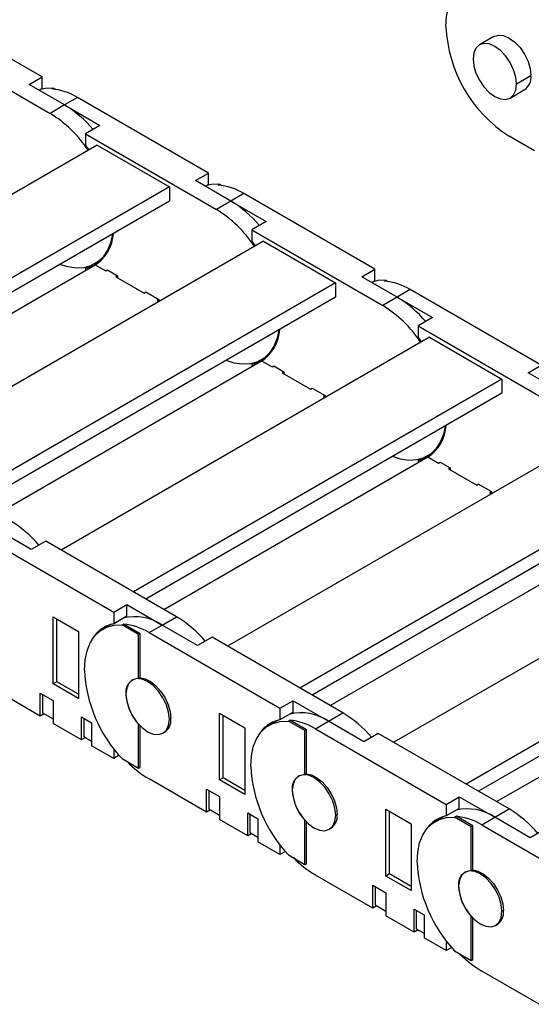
# Model space of a CAD drawing. Header units: inches. Extents: x 0 to 66, y 0 to 51.
# Tile 10 of 13: x 51.8 to 55.7, y 35.6 to 43.2. Entities that reach past the tile are written whole.
import ezdxf

# ---------------------------------------------------------------- set-up
doc = ezdxf.new("R2010")
doc.units = ezdxf.units.IN
doc.header["$LTSCALE"] = 6
doc.header["$MEASUREMENT"] = 0

msp = doc.modelspace()

# ---------------------------------------------------------------- linework, layer by layer
for p, q in [((51.9273, 42.7674), (50.9196, 43.3492)), ((50.9808, 43.0696), (51.9886, 42.4878)), ((55.406, 43.079), (55.2947, 43.0147)), ((51.8271, 42.7096), (51.9273, 42.7674)), ((51.9273, 42.6787), (51.9273, 42.7674)), ((55.5798, 42.7137), (55.6911, 42.778)), ((52.0999, 42.5521), (51.8271, 42.7096)), ((51.9273, 42.6787), (51.904, 42.6652)), ((52.0028, 42.6756), (52.014, 42.6821)), ((52.014, 42.6821), (52.0302, 42.6727)), ((55.5309, 42.6056), (55.6422, 42.6699)), ((52.2002, 42.6099), (52.0999, 42.5521)), ((53.2079, 42.0282), (52.2002, 42.6099)), ((52.0999, 42.5521), (51.9886, 42.4878)), ((52.0999, 42.5521), (52.3728, 42.3946)), ((52.3728, 42.3946), (52.2614, 42.3303)), ((52.2614, 42.3303), (52.2614, 42.2415)), ((52.2614, 42.3303), (53.2692, 41.7485)), ((55.7201, 42.1987), (55.5241, 42.3119)), ((52.3504, 42.2435), (49.5137, 40.6059)), ((52.2614, 42.2415), (52.2864, 42.2065)), ((52.3504, 42.2435), (52.9072, 41.922)), ((53.1077, 41.9703), (53.2079, 42.0282)), ((53.3805, 41.8128), (53.1077, 41.9703)), ((53.2079, 41.9394), (53.2079, 42.0282)), ((52.9072, 41.922), (50.0705, 40.2844)), ((52.9072, 41.922), (52.9072, 41.8127)), ((53.2079, 41.9394), (53.1846, 41.9259)), ((53.2834, 41.9364), (53.2945, 41.9428)), ((53.2945, 41.9428), (53.3107, 41.9334)), ((53.4807, 41.8707), (53.3805, 41.8128)), ((54.4885, 41.2889), (53.4807, 41.8707)), ((52.9072, 41.8127), (50.1652, 40.2298)), ((53.3805, 41.8128), (53.2692, 41.7485)), ((53.3805, 41.8128), (53.6533, 41.6553)), ((53.6533, 41.6553), (53.542, 41.591)), ((53.542, 41.591), (53.542, 41.5023)), ((53.542, 41.591), (54.5498, 41.0093)), ((53.631, 41.5042), (50.7943, 39.8666)), ((53.542, 41.5023), (53.567, 41.4673)), ((53.631, 41.5042), (54.1878, 41.1828)), ((50.3045, 40.1494), (52.3366, 41.3225)), ((52.2855, 41.3078), (52.2614, 41.2939)), ((52.2614, 41.2939), (52.2614, 41.2791)), ((52.333, 41.3285), (52.3853, 41.3587)), ((52.3366, 41.3225), (52.4173, 41.2759)), ((52.4173, 41.2759), (52.4312, 41.2839)), ((52.4312, 41.2839), (52.5092, 41.2389)), ((52.4312, 41.2839), (52.4312, 41.2839)), ((54.3883, 41.231), (54.4885, 41.2889)), ((54.4885, 41.2001), (54.4885, 41.2889)), ((52.5091, 41.2389), (52.4952, 41.2309)), ((52.4952, 41.2309), (52.7124, 41.1055)), ((52.5092, 41.2389), (52.5092, 41.2228)), ((54.6611, 41.0735), (54.3883, 41.231)), ((54.1878, 41.1828), (51.3511, 39.5452)), ((54.1878, 41.1828), (54.1878, 41.0735)), ((54.4885, 41.2001), (54.4652, 41.1867)), ((54.564, 41.1971), (54.5751, 41.2035)), ((54.5751, 41.2035), (54.5913, 41.1942)), ((54.1878, 41.0735), (51.4457, 39.4905)), ((52.7124, 41.1055), (52.7263, 41.1135)), ((52.7263, 41.1136), (52.8265, 41.0557)), ((52.7263, 41.1135), (52.7263, 41.1136)), ((54.6611, 41.0735), (54.5498, 41.0093)), ((54.7613, 41.1314), (54.6611, 41.0735)), ((54.6611, 41.0735), (54.9339, 40.916)), ((55.7691, 40.5496), (54.7613, 41.1314)), ((52.8265, 41.0557), (52.8126, 41.0477)), ((52.8126, 41.0477), (52.8264, 41.0397)), ((52.8265, 41.0557), (52.8265, 41.0398)), ((54.9339, 40.916), (54.8226, 40.8518)), ((54.8226, 40.8518), (54.8226, 40.763)), ((54.8226, 40.8518), (55.8303, 40.27)), ((54.9116, 40.7649), (52.0749, 39.1273)), ((54.8226, 40.763), (54.8476, 40.728)), ((54.9116, 40.7649), (55.4684, 40.4435)), ((53.6136, 40.5893), (53.6659, 40.6194)), ((51.5851, 39.4101), (53.6172, 40.5832)), ((53.566, 40.5685), (53.542, 40.5546)), ((53.542, 40.5546), (53.542, 40.5398)), ((53.6172, 40.5832), (53.6979, 40.5366)), ((53.6979, 40.5366), (53.7118, 40.5446)), ((53.7118, 40.5446), (53.7898, 40.4996)), ((53.7118, 40.5446), (53.7118, 40.5446)), ((55.6689, 40.4918), (55.7691, 40.5496)), ((53.7897, 40.4997), (53.7758, 40.4916)), ((53.7758, 40.4916), (53.993, 40.3662)), ((53.7898, 40.4996), (53.7898, 40.4836)), ((55.9417, 40.3343), (55.6689, 40.4918)), ((55.4684, 40.4435), (52.6317, 38.8059)), ((53.993, 40.3662), (54.0069, 40.3743)), ((54.0069, 40.3743), (54.1071, 40.3164)), ((54.0069, 40.3743), (54.0069, 40.3743)), ((55.4684, 40.4435), (55.4684, 40.3342)), ((55.4684, 40.3342), (52.7263, 38.7513)), ((54.1071, 40.3165), (54.0932, 40.3084)), ((54.0932, 40.3084), (54.107, 40.3004)), ((54.1071, 40.3164), (54.1071, 40.3005)), ((56.1922, 40.0257), (53.3555, 38.3881)), ((54.8942, 39.85), (54.9465, 39.8801)), ((52.8656, 38.6708), (54.8977, 39.8439)), ((54.8466, 39.8292), (54.8226, 39.8153)), ((54.8226, 39.8153), (54.8226, 39.8006)), ((54.8977, 39.8439), (54.9785, 39.7973)), ((54.9785, 39.7973), (54.9924, 39.8054)), ((54.9924, 39.8054), (55.0703, 39.7604)), ((54.9924, 39.8053), (54.9924, 39.8054)), ((56.7489, 39.7042), (53.9123, 38.0666)), ((55.0703, 39.7604), (55.0564, 39.7524)), ((55.0564, 39.7524), (55.2736, 39.627)), ((55.0703, 39.7604), (55.0703, 39.7443)), ((55.2736, 39.627), (55.2875, 39.635)), ((55.2875, 39.635), (55.3877, 39.5772)), ((55.2875, 39.635), (55.2875, 39.635)), ((56.7489, 39.5949), (54.0069, 38.012)), ((55.3877, 39.5772), (55.3738, 39.5691)), ((55.3738, 39.5691), (55.3876, 39.5612)), ((55.3877, 39.5772), (55.3877, 39.5612)), ((51.8438, 39.1322), (51.571, 39.2897)), ((57.4728, 39.2864), (54.6361, 37.6488)), ((51.4708, 39.2318), (52.4785, 38.65)), ((51.9552, 39.1964), (51.8438, 39.1322)), ((52.9629, 38.6147), (51.9552, 39.1964)), ((54.1462, 37.9316), (56.1783, 39.1047)), ((58.0295, 38.965), (55.1928, 37.3274)), ((58.0295, 38.8557), (55.2875, 37.2727)), ((52.4785, 38.65), (52.5788, 38.7079)), ((52.5788, 38.6191), (52.5788, 38.7079)), ((52.5788, 38.7079), (52.8516, 38.5504)), ((52.4785, 38.65), (52.4785, 38.5613)), ((52.0136, 38.0987), (52.0136, 38.613)), ((52.0136, 38.613), (52.2085, 38.5005)), ((52.0415, 38.1147), (52.0415, 38.5969)), ((52.4591, 38.5568), (52.3958, 38.5202)), ((52.5788, 38.6191), (52.4785, 38.5613)), ((52.5429, 38.5518), (52.554, 38.5582)), ((52.6818, 38.4845), (52.554, 38.5582)), ((52.8516, 38.5504), (52.9629, 38.6147)), ((52.2085, 38.5005), (52.2085, 37.9862)), ((52.6706, 38.4781), (52.5429, 38.5518)), ((52.6818, 38.4845), (52.6706, 38.4781)), ((52.6818, 38.1458), (52.6818, 38.4845)), ((52.7514, 38.4925), (52.8516, 38.5504)), ((52.7514, 38.4925), (53.7591, 37.9108)), ((53.1244, 38.3929), (52.8516, 38.5504)), ((52.6706, 38.1394), (52.6706, 38.4781)), ((53.2358, 38.4572), (53.1244, 38.3929)), ((54.2435, 37.8754), (53.2358, 38.4572)), ((55.4268, 37.1923), (57.4589, 38.3654)), ((51.9134, 37.8511), (51.4708, 38.1066)), ((52.0415, 38.1147), (52.0136, 38.0987)), ((52.2085, 38.0183), (52.0415, 38.1147)), ((52.629, 38.132), (52.6221, 38.1281)), ((52.6706, 38.1394), (52.6818, 38.1458)), ((51.9134, 38.0279), (52.0136, 37.9701)), ((51.9134, 37.8511), (51.9134, 38.0279)), ((52.2085, 37.9862), (52.0136, 38.0987)), ((51.9302, 38.0182), (51.9302, 37.8768)), ((52.0136, 37.9701), (52.0136, 37.7933)), ((52.5729, 38.0201), (52.5732, 38.0203)), ((53.7591, 37.9108), (53.8594, 37.9686)), ((53.8594, 37.8799), (53.8594, 37.9686)), ((53.8594, 37.9686), (54.1322, 37.8111)), ((51.9302, 37.8768), (52.0136, 37.8286)), ((53.7591, 37.9108), (53.7591, 37.822)), ((53.8594, 37.8799), (53.7591, 37.822)), ((54.1322, 37.8111), (54.2435, 37.8754)), ((51.9441, 37.8688), (51.9134, 37.8511)), ((52.2308, 37.8447), (52.3087, 37.7997)), ((52.2308, 37.6679), (52.2308, 37.8447)), ((52.2475, 37.835), (52.2475, 37.6936)), ((52.3087, 37.7997), (52.3087, 37.6229)), ((52.9187, 37.8337), (52.9073, 37.8271)), ((53.2942, 37.3594), (53.2942, 37.8737)), ((53.2942, 37.8737), (53.4891, 37.7612)), ((53.3221, 37.3755), (53.3221, 37.8577)), ((53.7397, 37.8175), (53.6764, 37.7809)), ((53.8235, 37.8125), (53.8346, 37.819)), ((53.9512, 37.7388), (53.8235, 37.8125)), ((53.9624, 37.7452), (53.8346, 37.819)), ((54.032, 37.7533), (54.1322, 37.8111)), ((54.405, 37.6536), (54.1322, 37.8111)), ((52.2308, 37.6679), (52.0136, 37.7933)), ((52.6708, 37.7881), (52.6706, 37.788)), ((52.6706, 37.4493), (52.6706, 37.788)), ((52.6818, 37.4558), (52.6818, 37.7766)), ((52.8583, 37.7189), (52.8763, 37.7293)), ((53.4891, 37.7612), (53.4891, 37.2469)), ((53.9624, 37.7452), (53.9512, 37.7388)), ((53.9512, 37.4001), (53.9512, 37.7388)), ((53.9624, 37.4066), (53.9624, 37.7452)), ((54.032, 37.7533), (55.0397, 37.1715)), ((52.2614, 37.6856), (52.2308, 37.6679)), ((52.2475, 37.6936), (52.3087, 37.6583)), ((54.5163, 37.7179), (54.405, 37.6536)), ((55.5241, 37.1361), (54.5163, 37.7179)), ((52.4785, 37.5249), (52.3087, 37.6229)), ((52.4785, 37.6001), (52.4785, 37.5249)), ((52.52, 37.5488), (52.4785, 37.5249)), ((52.5429, 37.5231), (52.6706, 37.4493)), ((52.6706, 37.4493), (52.6818, 37.4558)), ((53.194, 37.1118), (52.7514, 37.3674)), ((53.3221, 37.3755), (53.2942, 37.3594)), ((53.4891, 37.2469), (53.2942, 37.3594)), ((53.4891, 37.279), (53.3221, 37.3755)), ((53.9095, 37.3928), (53.9027, 37.3888)), ((53.9512, 37.4001), (53.9624, 37.4066)), ((53.194, 37.2887), (53.2942, 37.2308)), ((53.194, 37.1118), (53.194, 37.2887)), ((53.2108, 37.279), (53.2108, 37.1376)), ((53.8535, 37.2808), (53.8538, 37.281)), ((53.2942, 37.2308), (53.2942, 37.054)), ((55.0397, 37.1715), (55.1399, 37.2293)), ((55.1399, 37.1406), (55.1399, 37.2293)), ((55.1399, 37.2293), (55.4128, 37.0719)), ((53.2247, 37.1295), (53.194, 37.1118)), ((53.2108, 37.1376), (53.2942, 37.0894)), ((54.5748, 36.6201), (54.5748, 37.1345)), ((54.5748, 37.1345), (54.7697, 37.022)), ((54.6026, 36.6362), (54.6026, 37.1184)), ((55.0397, 37.1715), (55.0397, 37.0827)), ((55.1399, 37.1406), (55.0397, 37.0827)), ((55.4128, 37.0719), (55.5241, 37.1361)), ((53.5114, 36.9286), (53.2942, 37.054)), ((53.5114, 37.1054), (53.5893, 37.0604)), ((53.5114, 36.9286), (53.5114, 37.1054)), ((53.5281, 37.0958), (53.5281, 36.9543)), ((53.5893, 37.0604), (53.5893, 36.8836)), ((53.9514, 37.0489), (53.9512, 37.0487)), ((53.9512, 36.7101), (53.9512, 37.0487)), ((54.1993, 37.0944), (54.1879, 37.0878)), ((55.0203, 37.0783), (54.9569, 37.0417)), ((55.1041, 37.0733), (55.1152, 37.0797)), ((55.2318, 36.9995), (55.1041, 37.0733)), ((55.2429, 37.006), (55.1152, 37.0797)), ((55.3125, 37.014), (55.4128, 37.0719)), ((55.6856, 36.9144), (55.4128, 37.0719)), ((53.9624, 36.7165), (53.9624, 37.0373)), ((54.1389, 36.9797), (54.1569, 36.99)), ((54.7697, 37.022), (54.7697, 36.5076)), ((55.2429, 37.006), (55.2318, 36.9995)), ((55.2318, 36.6609), (55.2318, 36.9995)), ((55.2429, 36.6673), (55.2429, 37.006)), ((55.3125, 37.014), (56.3203, 36.4322)), ((55.7969, 36.9786), (55.6856, 36.9144)), ((53.542, 36.9463), (53.5114, 36.9286)), ((53.5281, 36.9543), (53.5893, 36.919)), ((53.7591, 36.7856), (53.5893, 36.8836)), ((53.7591, 36.8608), (53.7591, 36.7856)), ((53.8006, 36.8095), (53.7591, 36.7856)), ((53.8235, 36.7838), (53.9512, 36.7101)), ((53.9512, 36.7101), (53.9624, 36.7165)), ((55.2318, 36.6609), (55.2429, 36.6673)), ((54.4746, 36.3726), (54.032, 36.6281)), ((54.6026, 36.6362), (54.5748, 36.6201)), ((54.7697, 36.5076), (54.5748, 36.6201)), ((54.7697, 36.5398), (54.6026, 36.6362)), ((55.1901, 36.6535), (55.1833, 36.6496)), ((54.4746, 36.5494), (54.5748, 36.4915)), ((54.4746, 36.3726), (54.4746, 36.5494)), ((54.4913, 36.5397), (54.4913, 36.3983)), ((55.1341, 36.5416), (55.1344, 36.5417)), ((54.5748, 36.4915), (54.5748, 36.3147)), ((54.5052, 36.3903), (54.4746, 36.3726)), ((54.4913, 36.3983), (54.5748, 36.3501)), ((54.792, 36.3662), (54.8699, 36.3212)), ((54.792, 36.1894), (54.792, 36.3662)), ((54.792, 36.1894), (54.5748, 36.3147)), ((54.8087, 36.3565), (54.8087, 36.2151)), ((54.8699, 36.3212), (54.8699, 36.1444)), ((55.232, 36.3096), (55.2318, 36.3095)), ((55.2318, 35.9708), (55.2318, 36.3095)), ((55.2429, 35.9772), (55.2429, 36.2981)), ((55.4799, 36.3552), (55.4684, 36.3486)), ((54.8087, 36.2151), (54.8699, 36.1798)), ((55.4195, 36.2404), (55.4375, 36.2508)), ((54.8226, 36.2071), (54.792, 36.1894)), ((55.0397, 36.0463), (54.8699, 36.1444)), ((55.0397, 36.1215), (55.0397, 36.0463)), ((55.0812, 36.0703), (55.0397, 36.0463)), ((55.1041, 36.0446), (55.2318, 35.9708)), ((55.2318, 35.9708), (55.2429, 35.9772)), ((55.7552, 35.6333), (55.3125, 35.8888))]:
    msp.add_line(p, q)
at = {"flags": 128}
for points in [[(55.0369, 43.1557), (55.0419, 43.2329), (55.0567, 43.3028), (55.081, 43.364), (55.1143, 43.4152), (55.1559, 43.4554), (55.2051, 43.4838), (55.2607, 43.4998), (55.3217, 43.503), (55.3869, 43.4935), (55.4548, 43.4713), (55.5241, 43.437)], [(55.406, 43.079), (55.4406, 43.0897), (55.4809, 43.0857), (55.5241, 43.0673), (55.5673, 43.0358), (55.6076, 42.9933), (55.6422, 42.9427), (55.6688, 42.8874), (55.6855, 42.8312), (55.6911, 42.778)], [(55.5798, 42.7137), (55.5741, 42.7669), (55.5574, 42.8231), (55.5309, 42.8784), (55.4963, 42.929), (55.456, 42.9715), (55.4128, 43.003), (55.3695, 43.0214), (55.3292, 43.0254), (55.2946, 43.0147), (55.2681, 42.9901), (55.2514, 42.9532), (55.2457, 42.9066)], [(55.2457, 42.9066), (55.2514, 42.8534), (55.2681, 42.7972), (55.2946, 42.742), (55.3292, 42.6913), (55.3695, 42.6488), (55.4128, 42.6173), (55.456, 42.5989), (55.4963, 42.5949), (55.5309, 42.6056), (55.5574, 42.6302), (55.5741, 42.6671), (55.5798, 42.7137)], [(52.014, 42.6821), (51.952, 42.6797), (51.9144, 42.6712)], [(53.2945, 41.9428), (53.2326, 41.9405), (53.195, 41.9319)], [(52.4699, 41.5603), (52.456, 41.4969), (52.4317, 41.4357), (52.3984, 41.3845), (52.3568, 41.3443), (52.3076, 41.3159), (52.252, 41.2999), (52.191, 41.2966), (52.1258, 41.3062), (52.0639, 41.3259)], [(52.319, 41.3124), (52.3097, 41.3082), (52.2614, 41.2939)], [(54.5751, 41.2035), (54.5132, 41.2012), (54.4756, 41.1927)], [(53.7505, 40.821), (53.7366, 40.7576), (53.7123, 40.6964), (53.679, 40.6452), (53.6374, 40.605), (53.5882, 40.5766), (53.5326, 40.5606), (53.4716, 40.5574), (53.4064, 40.5669), (53.3445, 40.5866)], [(53.5996, 40.5731), (53.5903, 40.569), (53.542, 40.5546)], [(55.0311, 40.0818), (55.0172, 40.0183), (54.9929, 39.9571), (54.9596, 39.9059), (54.9179, 39.8657), (54.8688, 39.8373), (54.8131, 39.8214), (54.7521, 39.8181), (54.687, 39.8277), (54.6251, 39.8474)], [(54.8802, 39.8338), (54.8709, 39.8297), (54.8226, 39.8153)], [(52.2531, 38.2048), (52.2581, 38.2827), (52.2732, 38.3532), (52.2979, 38.4147), (52.3319, 38.4661), (52.3743, 38.5062), (52.4243, 38.5342), (52.4809, 38.5495), (52.5429, 38.5518)], [(52.9073, 37.8271), (52.9016, 37.8803), (52.8849, 37.9365), (52.8583, 37.9917), (52.8237, 38.0424), (52.7835, 38.0849), (52.7402, 38.1164), (52.697, 38.1348), (52.6567, 38.1388), (52.6221, 38.1281), (52.5956, 38.1035), (52.5789, 38.0666), (52.5732, 38.02)], [(52.6818, 38.1458), (52.7216, 38.1373), (52.7632, 38.1158), (52.8041, 38.0828), (52.8418, 38.0403), (52.8738, 37.991), (52.8982, 37.9378), (52.9135, 37.8842), (52.9187, 37.8334)], [(52.5732, 38.02), (52.5789, 37.9667), (52.5956, 37.9106), (52.6221, 37.8553), (52.6567, 37.8047), (52.697, 37.7622), (52.7402, 37.7306), (52.7835, 37.7123), (52.8237, 37.7083), (52.8583, 37.719), (52.8849, 37.7436), (52.9016, 37.7805), (52.9073, 37.8271)], [(53.5336, 37.4655), (53.5387, 37.5434), (53.5538, 37.6139), (53.5785, 37.6755), (53.6125, 37.7268), (53.6549, 37.7669), (53.7049, 37.7949), (53.7615, 37.8102), (53.8235, 37.8125)], [(54.1879, 37.0878), (54.1822, 37.141), (54.1655, 37.1972), (54.1389, 37.2525), (54.1043, 37.3031), (54.064, 37.3456), (54.0208, 37.3771), (53.9776, 37.3955), (53.9373, 37.3995), (53.9027, 37.3888), (53.8762, 37.3642), (53.8595, 37.3273), (53.8538, 37.2807)], [(53.9624, 37.4066), (54.0022, 37.398), (54.0438, 37.3766), (54.0847, 37.3436), (54.1224, 37.3011), (54.1544, 37.2517), (54.1788, 37.1985), (54.1941, 37.1449), (54.1993, 37.0941)], [(53.8538, 37.2807), (53.8595, 37.2275), (53.8762, 37.1713), (53.9027, 37.1161), (53.9373, 37.0654), (53.9776, 37.0229), (54.0208, 36.9914), (54.064, 36.973), (54.1043, 36.969), (54.1389, 36.9797), (54.1655, 37.0043), (54.1822, 37.0412), (54.1879, 37.0878)], [(54.8142, 36.7262), (54.8193, 36.8042), (54.8343, 36.8746), (54.8591, 36.9362), (54.8931, 36.9876), (54.9355, 37.0276), (54.9855, 37.0556), (55.0421, 37.071), (55.1041, 37.0733)], [(55.2429, 36.6673), (55.2827, 36.6587), (55.3244, 36.6373), (55.3653, 36.6043), (55.403, 36.5618), (55.435, 36.5124), (55.4594, 36.4593), (55.4747, 36.4056), (55.4799, 36.3548)], [(55.4684, 36.3486), (55.4627, 36.4018), (55.4461, 36.4579), (55.4195, 36.5132), (55.3849, 36.5638), (55.3446, 36.6063), (55.3014, 36.6379), (55.2582, 36.6563), (55.2179, 36.6602), (55.1833, 36.6496), (55.1567, 36.6249), (55.1401, 36.5881), (55.1344, 36.5414)], [(55.1344, 36.5414), (55.1401, 36.4882), (55.1567, 36.4321), (55.1833, 36.3768), (55.2179, 36.3262), (55.2582, 36.2836), (55.3014, 36.2521), (55.3446, 36.2337), (55.3849, 36.2297), (55.4195, 36.2404), (55.4461, 36.265), (55.4627, 36.3019), (55.4684, 36.3486)]]:
    msp.add_lwpolyline(points, dxfattribs=at)
for centre, radius, start, end in [((56.0906, 43.2015), 1.0546, 182.48735, 237.51265), ((55.5792, 42.7635), 0.1129, 303.93673, 7.37545), ((51.9592, 42.2154), 0.4622, 58.5838, 84.58733), ((51.6409, 41.791), 0.8888, 40.15915, 58.90196), ((51.4837, 41.6704), 0.9607, 33.75501, 58.29665), ((53.2398, 41.4762), 0.4622, 58.5838, 84.58733), ((52.7643, 40.9311), 0.9607, 33.75501, 58.29665), ((52.9214, 41.0517), 0.8888, 40.15915, 58.90196), ((52.1647, 41.5822), 0.3124, 303.47858, 356.67277), ((54.5204, 40.7369), 0.4622, 58.5838, 84.58733), ((54.202, 40.3125), 0.8888, 40.15915, 58.90196), ((54.0449, 40.1919), 0.9607, 33.75501, 58.29665), ((53.4453, 40.843), 0.3124, 303.47858, 356.67277), ((54.7258, 40.1037), 0.3124, 303.47858, 356.67277), ((51.2233, 38.5929), 0.8888, 40.15915, 58.90196), ((52.5287, 38.3153), 0.251, 101.51887, 156.0313), ((52.5104, 38.098), 0.4622, 58.5838, 84.58733), ((52.6415, 38.2442), 0.3714, 55.54613, 103.51453), ((52.5039, 37.8536), 0.8888, 40.15915, 58.90196), ((53.3236, 38.2575), 1.0718, 182.81885, 223.25001), ((52.6726, 38.0381), 0.1013, 91.13175, 190.22275), ((52.9401, 38.0381), 0.3677, 182.80235, 222.85896), ((53.9221, 37.5049), 0.3714, 55.54613, 103.51453), ((53.7845, 37.1143), 0.8888, 40.15915, 58.90196), ((52.8081, 37.8187), 0.1115, 299.25952, 7.55448), ((53.8093, 37.576), 0.251, 101.51887, 156.03144), ((53.791, 37.3588), 0.4622, 58.5838, 84.58733), ((53.1759, 38.083), 0.832, 224.39353, 239.32092), ((54.6042, 37.5182), 1.0718, 182.81885, 223.25001), ((53.9532, 37.2988), 0.1013, 91.13175, 190.22275), ((54.2207, 37.2988), 0.3677, 182.80235, 222.85896), ((55.2027, 36.7656), 0.3714, 55.54613, 103.51453), ((55.065, 36.3751), 0.8888, 40.15915, 58.90196), ((54.0887, 37.0794), 0.1115, 299.25952, 7.55448), ((55.0899, 36.8368), 0.251, 101.51886, 156.03126), ((55.0716, 36.6195), 0.4622, 58.5838, 84.58733), ((54.4565, 37.3437), 0.832, 224.39353, 239.32092), ((55.8847, 36.7789), 1.0718, 182.81885, 223.25001), ((55.2338, 36.5596), 0.1013, 91.13175, 190.22275), ((55.5013, 36.5596), 0.3677, 182.80235, 222.85896), ((55.3693, 36.3402), 0.1115, 299.25952, 7.55448), ((55.7371, 36.6044), 0.832, 224.39353, 239.32092)]:
    msp.add_arc(centre, radius, start, end)

doc.saveas('drawing.dxf')
